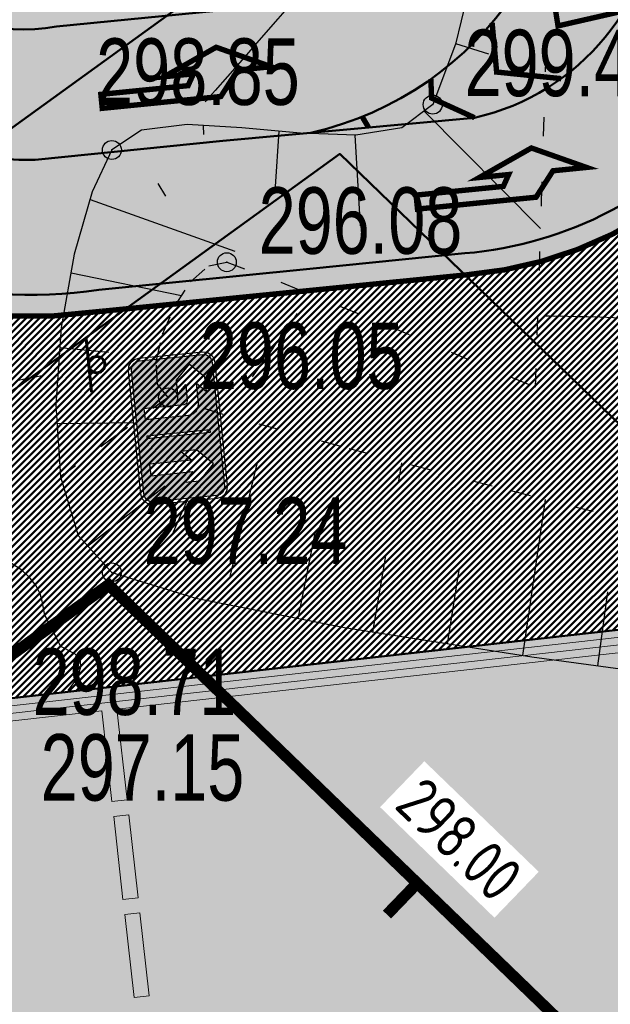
# Model space of a CAD drawing. Extents: x 2951 to 3752, y -2007 to -1435.
# Tile 7 of 28: x 3178 to 3194, y -1797 to -1771. Entities that reach past the tile are written whole.
import ezdxf

# ---------------------------------------------------------------- set-up
doc = ezdxf.new("R2010")
doc.units = 0
doc.header["$MEASUREMENT"] = 0
doc.linetypes.add('CONTI', pattern=[0])
doc.linetypes.add('STROT', pattern=[1.7, 0.5, -1.2])
doc.layers.add('.', color=7, linetype='Continuous', lineweight=15)
for name, color, linetype in [('GORIZDEFAULT', 32, 'CONTI'), ('OTKOSDEFAULT', 32, 'CONTI'), ('PDF_2D - Общий', 7, 'Continuous'), ('PI_OTDEFAULT', 172, 'CONTI'), ('PI_TTDEFAULT', 5, 'CONTI'), ('V_RED-CONTOURS-LABEL', 7, 'Continuous'), ('V_Проект_RED-CNT-MAJ', 7, 'Continuous'), ('V_Проект_RED-CNT-MIN', 7, 'Continuous')]:
    doc.layers.add(name, color=color, linetype=linetype)
doc.styles.add('SHRFT', font='TXT', dxfattribs={"width": 0.75})
doc.styles.add('ГОСТ 2.304', font='CS_Gost2304.shx')
pattern_1 = [(44.98643888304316, (0.3449073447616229, 0.7169426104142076), (-0.08836742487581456, 0.08840926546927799), [])]

# ---------------------------------------------------------------- blocks, each defined once
blk = doc.blocks.new('АПРР')
at = {"layer": '.', "transparency": 33554625}
h = blk.add_hatch(color=256, dxfattribs=at)
h.dxf.hatch_style = 1
h.set_gradient(color1=(0, 127, 255), color2=(0, 127, 255), tint=0.6399999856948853)
h.paths.add_polyline_path([(1384745.843515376, -94199.48148556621), (1384808.635195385, -94185.82644556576), (1384860.567355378, -94153.03284556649), (1384893.360955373, -94101.10068556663), (1384907.015995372, -94038.30900556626), (1384907.015995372, -92855.2664455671), (1384893.360955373, -92792.47476556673), (1384860.567355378, -92740.54260556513), (1384808.635195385, -92707.7490055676), (1384745.843515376, -92694.09396556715), (1382444.386640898, -92694.09396556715), (1382381.594960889, -92707.7490055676), (1382329.662800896, -92740.54260556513), (1382296.8692009, -92792.47476556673), (1382283.214160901, -92855.2664455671), (1382283.214160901, -94038.30900556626), (1382296.8692009, -94101.10068556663), (1382329.662800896, -94153.03284556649), (1382381.594960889, -94185.82644556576), (1382444.386640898, -94199.48148556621)])
h.paths.add_polyline_path([(1383459.258535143, -92855.2664455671), (1383502.919712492, -92855.2664455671), (1383502.919712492, -94038.30900556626), (1383459.258535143, -94038.30900556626)], flags=16)
h.paths.add_polyline_path([(1383160.254800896, -93428.99316556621), (1382982.631760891, -93251.47764556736), (1382982.631760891, -94038.30900556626), (1382766.839120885, -94038.30900556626), (1382766.839120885, -93251.47764556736), (1382586.528080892, -93428.99316556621), (1382586.528080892, -93142.12980556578), (1382873.391440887, -92855.2664455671), (1383160.254800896, -93142.12980556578)], flags=16)
h.paths.add_polyline_path([(1383814.004559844, -93224.06004556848), (1383830.455119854, -93144.81780556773), (1383874.108239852, -93082.02612556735), (1383937.007439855, -93038.26548556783), (1384016.249679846, -93021.92244556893), (1384387.731279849, -93021.92244556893), (1384218.387279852, -92855.2664455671), (1384486.11207985, -92855.2664455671), (1384756.632399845, -93122.9912455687), (1384486.11207985, -93393.51156556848), (1384218.387279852, -93393.51156556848), (1384387.731279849, -93224.06004556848), (1384084.524879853, -93224.06004556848), (1384035.388239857, -93243.1986055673), (1384016.249679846, -93292.33524556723), (1384016.249679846, -93941.05640682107), (1384016.249679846, -94038.30900556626), (1383814.004559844, -94038.30900556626)], flags=16)
at = {"color": 5}
blk.add_lwpolyline([(1382444.386640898, -92642.1618055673), (1382359.76840089, -92658.61236556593), (1382291.493200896, -92705.06100556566), (1382245.044560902, -92770.64820556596), (1382228.594000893, -92855.2664455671), (1382228.594000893, -94038.30900556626), (1382245.044560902, -94123.03476556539), (1382291.493200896, -94191.30996556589), (1382359.76840089, -94237.75860556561), (1382444.386640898, -94254.10164556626), (1384745.843515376, -94254.10164556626), (1384830.461755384, -94237.75860556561), (1384896.048955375, -94191.30996556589), (1384942.497595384, -94123.03476556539), (1384958.948155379, -94038.30900556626), (1384958.948155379, -92855.2664455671), (1384942.497595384, -92770.64820556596), (1384896.048955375, -92705.06100556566), (1384830.461755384, -92658.61236556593), (1384745.843515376, -92642.1618055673), (1382444.386640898, -92642.1618055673)], dxfattribs=at)
blk.add_lwpolyline([(1382444.386640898, -92694.09396556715), (1382381.594960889, -92707.7490055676), (1382329.662800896, -92740.54260556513), (1382296.8692009, -92792.47476556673), (1382283.214160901, -92855.2664455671), (1382283.214160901, -94038.30900556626), (1382296.8692009, -94101.10068556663), (1382329.662800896, -94153.03284556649), (1382381.594960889, -94185.82644556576), (1382444.386640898, -94199.48148556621), (1384745.843515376, -94199.48148556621), (1384808.635195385, -94185.82644556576), (1384860.567355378, -94153.03284556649), (1384893.360955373, -94101.10068556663), (1384907.015995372, -94038.30900556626), (1384907.015995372, -92855.2664455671), (1384893.360955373, -92792.47476556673), (1384860.567355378, -92740.54260556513), (1384808.635195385, -92707.7490055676), (1384745.843515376, -92694.09396556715), (1382444.386640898, -92694.09396556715)], close=True, dxfattribs=at)
at = {"color": 7}
for points in [[(1382586.528080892, -93142.12980556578), (1382873.391440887, -92855.2664455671), (1383160.254800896, -93142.12980556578), (1383160.254800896, -93428.99316556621), (1382982.631760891, -93251.47764556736), (1382982.631760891, -94038.30900556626), (1382766.839120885, -94038.30900556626), (1382766.839120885, -93251.47764556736), (1382586.528080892, -93428.99316556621), (1382586.528080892, -93142.12980556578)], [(1384016.249679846, -94038.30900556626), (1383814.004559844, -94038.30900556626), (1383814.004559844, -93224.06004556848), (1383830.455119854, -93144.81780556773), (1383874.108239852, -93082.02612556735), (1383937.007439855, -93038.26548556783), (1384016.249679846, -93021.92244556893), (1384387.731279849, -93021.92244556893), (1384218.387279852, -92855.2664455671), (1384486.11207985, -92855.2664455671), (1384756.632399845, -93122.9912455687), (1384486.11207985, -93393.51156556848), (1384218.387279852, -93393.51156556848), (1384387.731279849, -93224.06004556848), (1384084.524879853, -93224.06004556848), (1384035.388239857, -93243.1986055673), (1384016.249679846, -93292.33524556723), (1384016.249679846, -93941.05640682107)]]:
    blk.add_lwpolyline(points, close=True, dxfattribs=at)
blk.add_lwpolyline([(1383459.258535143, -92855.2664455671), (1383502.919712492, -92855.2664455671), (1383502.919712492, -94038.30900556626), (1383459.258535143, -94038.30900556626)], close=True)
blk = doc.blocks.new('bstrtthtytt434')
at = {"layer": 'GORIZDEFAULT', "color": 32}
for points in [[(3190.524359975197, 498.003196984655), (3190.064368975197, 497.4721529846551), (3189.527965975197, 496.8359359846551), (3188.910726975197, 496.1224829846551), (3188.258219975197, 495.360487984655), (3187.582201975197, 494.566133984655), (3186.912061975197, 493.7798689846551), (3186.257342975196, 493.031842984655), (3185.651858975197, 492.334569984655), (3185.101487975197, 491.696140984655), (3184.598139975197, 491.122432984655), (3184.155782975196, 490.6156579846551), (3183.774416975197, 490.1758179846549), (3183.445950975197, 489.8087889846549), (3183.178476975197, 489.508692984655)], [(3184.432535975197, 482.268897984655), (3184.655893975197, 482.576323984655), (3184.885129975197, 482.8918409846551), (3185.094520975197, 483.197054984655), (3185.294367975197, 483.472120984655), (3185.615436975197, 483.931047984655)], [(3192.161081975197, 483.872417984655), (3192.261069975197, 483.873935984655), (3192.391206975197, 483.865910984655), (3192.555157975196, 483.870399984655), (3192.749256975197, 483.8653459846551), (3192.979381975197, 483.858838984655), (3193.259501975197, 483.8530919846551), (3193.589615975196, 483.848102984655), (3193.949877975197, 483.833570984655), (3194.360133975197, 483.819797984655), (3194.770390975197, 483.806023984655), (3195.188736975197, 483.786373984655), (3195.576934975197, 483.7762659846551), (3195.923228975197, 483.759520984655), (3196.225406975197, 483.750107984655)], [(3179.577449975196, 474.004235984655), (3179.747907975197, 474.2388509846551), (3179.858827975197, 474.442557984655), (3179.907997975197, 474.629325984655), (3179.899842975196, 474.771218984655), (3179.840239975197, 474.8763259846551), (3179.746823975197, 474.968917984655), (3179.629895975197, 475.0291499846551), (3179.504877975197, 475.0952599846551), (3179.379859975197, 475.161368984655), (3178.955245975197, 475.989017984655), (3178.926484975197, 476.170601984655), (3178.889634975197, 476.358063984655), (3178.830726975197, 476.549191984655), (3178.725488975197, 476.761618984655), (3178.572469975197, 476.9593189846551), (3178.353276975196, 477.168014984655), (3178.050274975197, 477.363436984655)], [(3178.205313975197, 482.170344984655), (3178.462615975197, 482.218256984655), (3178.691982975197, 482.261743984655), (3178.893412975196, 482.3008069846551)]]:
    blk.add_lwpolyline(points, dxfattribs=at)
at = {"layer": 'OTKOSDEFAULT', "color": 32}
for p, q in [((3190.446990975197, 493.745531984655), (3189.782184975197, 491.027125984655)), ((3189.782184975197, 491.027125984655), (3189.182274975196, 489.435834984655)), ((3189.785849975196, 491.049183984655), (3190.652062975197, 490.7783039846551)), ((3189.182274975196, 489.435834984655), (3188.369417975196, 488.8274239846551)), ((3188.958850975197, 489.264422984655), (3192.026174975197, 486.1706339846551)), ((3182.707488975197, 488.911473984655), (3181.507692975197, 488.757240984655)), ((3184.152962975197, 488.825408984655), (3182.707488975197, 488.911473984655)), ((3183.133925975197, 488.885944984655), (3183.135508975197, 488.649941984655)), ((3181.507692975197, 488.757240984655), (3180.723465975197, 488.239274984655)), ((3185.693305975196, 488.682777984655), (3184.152962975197, 488.825408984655)), ((3185.126428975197, 488.7361779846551), (3185.028608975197, 487.274524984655)), ((3187.154199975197, 488.634951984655), (3185.693305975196, 488.682777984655)), ((3187.126263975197, 488.630526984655), (3187.268566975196, 486.2404119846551)), ((3188.369417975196, 488.8274239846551), (3187.154199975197, 488.634951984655)), ((3180.723465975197, 488.239274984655), (3180.204197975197, 487.1332639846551)), ((3181.936990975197, 487.3575969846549), (3182.140069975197, 487.0246419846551)), ((3180.204197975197, 487.1332639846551), (3179.732970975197, 485.497920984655)), ((3180.149149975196, 486.938405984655), (3183.966300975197, 485.574200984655)), ((3179.732970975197, 485.497920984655), (3179.388345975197, 483.560465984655)), ((3179.646450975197, 485.004550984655), (3182.561862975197, 484.406743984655)), ((3179.388345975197, 483.560465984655), (3179.245215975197, 481.526058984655)), ((3179.350366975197, 483.031827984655), (3180.636313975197, 482.9133379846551)), ((3179.245215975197, 481.526058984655), (3179.365959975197, 479.6336739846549)), ((3179.272652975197, 481.036418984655), (3181.308447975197, 481.065328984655)), ((3183.848347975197, 477.007421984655), (3184.560805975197, 480.0125849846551)), ((3188.283456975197, 479.471039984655), (3188.371428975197, 480.000436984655)), ((3179.365959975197, 479.6336739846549), (3179.833561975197, 478.082593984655)), ((3180.085875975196, 477.800391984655), (3182.131952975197, 479.3916389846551)), ((3182.319305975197, 478.1183369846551), (3182.719563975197, 479.026517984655)), ((3191.558802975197, 474.9282429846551), (3192.154571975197, 479.031760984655)), ((3179.833561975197, 478.082593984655), (3180.724369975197, 477.114006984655)), ((3185.641328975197, 475.9025159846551), (3186.094596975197, 478.193661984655)), ((3187.603054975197, 475.540256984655), (3187.950586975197, 477.549764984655)), ((3180.724369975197, 477.114006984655), (3182.936955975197, 476.433519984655)), ((3189.577989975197, 475.2302049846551), (3189.878498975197, 477.174991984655)), ((3182.936955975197, 476.433519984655), (3186.861166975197, 475.6590079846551)), ((3193.535190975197, 474.654216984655), (3193.799673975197, 476.600456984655)), ((3186.861166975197, 475.6590079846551), (3191.801442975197, 474.887921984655)), ((3191.801442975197, 474.887921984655), (3197.066648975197, 474.1897779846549))]:
    blk.add_line(p, q, dxfattribs=at)
at = {"layer": 'OTKOSDEFAULT', "color": 32, "linetype": 'STROT'}
for p, q in [((3192.053026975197, 486.905126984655), (3192.203641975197, 491.7399699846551)), ((3191.940759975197, 483.365013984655), (3192.053026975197, 486.905126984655)), ((3183.276119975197, 485.1856769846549), (3183.754697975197, 485.282953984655)), ((3183.754697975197, 485.282953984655), (3185.176854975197, 484.7564849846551)), ((3182.798430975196, 484.766376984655), (3183.276119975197, 485.1856769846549)), ((3182.384074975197, 484.128012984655), (3182.798430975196, 484.766376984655)), ((3185.176854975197, 484.7564849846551), (3188.099163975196, 483.572714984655)), ((3182.057256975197, 483.388965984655), (3182.384074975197, 484.128012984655)), ((3188.099163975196, 483.572714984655), (3191.893627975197, 481.990139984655)), ((3181.892177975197, 482.6683759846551), (3182.057256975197, 483.388965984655)), ((3191.893627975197, 481.990139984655), (3191.940759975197, 483.365013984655)), ((3181.929222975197, 482.072869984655), (3181.892177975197, 482.6683759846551)), ((3182.206565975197, 481.7230399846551), (3181.929222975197, 482.072869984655)), ((3179.365959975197, 479.6336739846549), (3182.206565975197, 481.7230399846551)), ((3182.206565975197, 481.7230399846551), (3179.365959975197, 479.6336739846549)), ((3183.659565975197, 481.273047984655), (3182.206565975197, 481.7230399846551)), ((3186.734633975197, 480.435636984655), (3183.659565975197, 481.273047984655)), ((3190.753084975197, 479.382523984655), (3186.734633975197, 480.435636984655)), ((3195.061958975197, 478.303816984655), (3190.753084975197, 479.382523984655))]:
    blk.add_line(p, q, dxfattribs=at)
at = {"layer": 'PI_TTDEFAULT', "color": 0}
for centre in [(3189.182274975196, 489.435834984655), (3180.723465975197, 488.239274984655), (3183.754697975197, 485.282953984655), (3182.206565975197, 481.7230399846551), (3180.724369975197, 477.114006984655)]:
    blk.add_circle(centre, 0.25, dxfattribs=at)
for p in [(3189.182274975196, 489.435834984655), (3180.723465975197, 488.239274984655), (3183.754697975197, 485.282953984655), (3182.206565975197, 481.7230399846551), (3180.724369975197, 477.114006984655)]:
    blk.add_point(p, dxfattribs=at)
at = {"layer": 'PI_OTDEFAULT', "color": 0, "style": 'SHRFT', "width": 0.75}
for s, p in [('298.85', (3180.307673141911, 489.4275110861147)), ('299.49', (3190.021343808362, 489.6591906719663)), ('296.08', (3184.593766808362, 485.5063106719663)), ('296.05', (3183.045634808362, 481.9463966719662)), ('297.24', (3181.563438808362, 477.3373626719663)), ('298.71', (3178.635508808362, 473.3584526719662)), ('297.15', (3178.849799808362, 471.1014456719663))]:
    blk.add_text(s, height=1.75, dxfattribs=at).set_placement(p)
blk = doc.blocks.new('укеуе')
at = {"linetype": 'ByBlock'}
blk.add_blockref('bstrtthtytt434', (-4237.411699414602, -469.4130367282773), dxfattribs=at)

msp = doc.modelspace()

# ---------------------------------------------------------------- hatches: boundary and pattern name
at = {"layer": '.', "linetype": 'ByBlock', "lineweight": 50}
h = msp.add_hatch(dxfattribs=at)
h.set_pattern_fill('ANSI31', color=252, scale=0.9999999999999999, angle=-0.01356111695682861)
h.set_pattern_definition(pattern_1)
edge = h.paths.add_edge_path()
edge.add_line((3056.556857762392, -1552.578206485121), (3060.443743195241, -1561.79189855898))
edge.add_line((3060.443743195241, -1561.79189855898), (3091.40636098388, -1548.730017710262))
edge.add_arc((3092.572426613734, -1551.494125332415), 2.999999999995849, 59.07527181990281, 112.8729213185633, ccw=False)
edge.add_line((3094.114161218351, -1548.920595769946), (3125.395206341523, -1567.660256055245))
edge.add_arc((3123.853471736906, -1570.23378561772), 3.000000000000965, 6.8333441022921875, 59.07527181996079, ccw=False)
edge.add_line((3126.832161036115, -1569.876840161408), (3145.859405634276, -1728.658101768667))
edge.add_line((3145.859405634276, -1728.658101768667), (3153.550163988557, -1792.837037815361))
edge.add_line((3153.550163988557, -1792.837037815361), (3155.53944822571, -1829.916691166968))
edge.add_line((3155.53944822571, -1829.916691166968), (3160.69807830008, -1929.708373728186))
edge.add_arc((3157.702078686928, -1929.863248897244), 2.99999999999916, -86.7607865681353, 2.9592132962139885, ccw=False)
edge.add_line((3157.871593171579, -1932.858455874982), (3050.261606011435, -1938.948669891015))
edge.add_line((3050.261606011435, -1938.948669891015), (3050.826654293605, -1948.932693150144))
edge.add_line((3050.826654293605, -1948.932693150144), (3313.078914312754, -1934.153144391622))
edge.add_line((3313.078914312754, -1934.153144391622), (3312.513866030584, -1924.169121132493))
edge.add_line((3312.513866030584, -1924.169121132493), (3173.846221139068, -1931.9543678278))
edge.add_arc((3173.676706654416, -1928.959160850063), 2.999999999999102, 182.9592132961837, 273.23921343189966, ccw=False)
edge.add_line((3170.680707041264, -1929.114036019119), (3164.413609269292, -1808.433510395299))
edge.add_line((3164.413609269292, -1808.433510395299), (3163.40510367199, -1789.77854950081))
edge.add_line((3163.40510367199, -1789.77854950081), (3160.74491741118, -1767.88193778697))
edge.add_arc((3164.406584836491, -1768.21566593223), 3.676844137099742, 91.75585634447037, 174.7923910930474, ccw=False)
edge.add_line((3164.293923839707, -1764.540548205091), (3165.25541002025, -1764.448005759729))
edge.add_line((3165.25541002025, -1764.448005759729), (3157.249568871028, -1682.637866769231))
edge.add_arc((3156.247352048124, -1676.124571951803), 6.589950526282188, 187.8753958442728, 278.7476357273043, ccw=False)
edge.add_line((3149.719555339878, -1677.027521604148), (3140.900351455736, -1603.193343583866))
edge.add_line((3140.900351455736, -1603.193343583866), (3139.472777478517, -1590.531231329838))
edge.add_line((3139.472777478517, -1590.531231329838), (3136.17769953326, -1563.81836695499))
edge.add_arc((3133.199010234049, -1564.175312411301), 3.000000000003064, 6.833344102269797, 59.07527181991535)
edge.add_line((3134.740744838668, -1561.601782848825), (3099.85054186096, -1540.699969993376))
edge.add_arc((3101.674502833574, -1538.04163448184), 3.223907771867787, 157.9050476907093, 235.54485352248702, ccw=False)
edge.add_line((3098.687353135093, -1536.828985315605), (3108.685333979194, -1520.345022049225))
edge.add_arc((3111.249216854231, -1521.90274622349), 2.999999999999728, 58.71862071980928, 148.7186207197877, ccw=False)
edge.add_line((3112.806941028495, -1519.338863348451), (3205.59037006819, -1575.710779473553))
edge.add_line((3205.59037006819, -1575.710779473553), (3207.263714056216, -1576.621283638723))
edge.add_line((3207.263714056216, -1576.621283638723), (3242.982978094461, -1589.97518185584))
edge.add_line((3242.982978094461, -1589.97518185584), (3266.909131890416, -1598.85531929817))
edge.add_line((3266.909131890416, -1598.85531929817), (3413.186675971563, -1686.949342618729))
edge.add_line((3413.186675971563, -1686.949342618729), (3418.345728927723, -1678.382886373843))
edge.add_line((3418.345728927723, -1678.382886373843), (3272.068184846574, -1590.288863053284))
edge.add_line((3272.068184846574, -1590.288863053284), (3270.388683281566, -1589.480207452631))
edge.add_line((3270.388683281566, -1589.480207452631), (3212.903460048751, -1568.144697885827))
edge.add_line((3212.903460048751, -1568.144697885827), (3210.782783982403, -1567.164503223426))
edge.add_line((3210.782783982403, -1567.164503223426), (3103.491739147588, -1501.978275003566))
edge.add_arc((3105.049463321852, -1499.414392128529), 2.999999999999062, 149.0585377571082, 238.7186207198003, ccw=False)
edge.add_line((3102.476384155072, -1497.871905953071), (3107.435857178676, -1489.598822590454))
edge.add_line((3107.435857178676, -1489.598822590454), (3098.85892662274, -1484.457202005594))
edge.add_line((3098.85892662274, -1484.457202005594), (3093.948259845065, -1492.648869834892))
edge.add_arc((3091.375180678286, -1491.106383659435), 2.999999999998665, 238.7186207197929, 329.0585377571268, ccw=False)
edge.add_line((3089.817456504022, -1493.670266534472), (3029.258160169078, -1456.876588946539))
edge.add_line((3029.258160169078, -1456.876588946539), (3024.065746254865, -1465.422865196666))
edge.add_line((3024.065746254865, -1465.422865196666), (3099.132899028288, -1511.031001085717))
edge.add_arc((3097.575174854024, -1513.594883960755), 3.000000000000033, -31.281377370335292, 58.71862071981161, ccw=False)
edge.add_line((3100.139057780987, -1515.152608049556), (3084.584195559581, -1540.754601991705))
edge.add_line((3084.584195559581, -1540.754601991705), (3056.556857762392, -1552.578206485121))
h = msp.add_hatch(dxfattribs=at)
h.set_pattern_fill('ANSI31', color=72, scale=0.9999999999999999, angle=-0.01356111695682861)
h.set_pattern_definition(pattern_1)
edge = h.paths.add_edge_path()
edge.add_line((3198.573757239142, -1772.881945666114), (3204.1539861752, -1772.25294596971))
edge.add_line((3204.1539861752, -1772.252945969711), (3205.719233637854, -1786.1626549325))
edge.add_line((3205.719233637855, -1786.1626549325), (3240.349553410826, -1782.265108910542))
edge.add_line((3240.349553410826, -1782.265108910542), (3240.371562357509, -1782.460661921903))
edge.add_line((3240.371562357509, -1782.460661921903), (3239.972223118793, -1782.506703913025))
edge.add_line((3239.972223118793, -1782.506703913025), (3241.517635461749, -1796.226449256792))
edge.add_line((3241.517635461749, -1796.226449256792), (3241.915859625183, -1796.181529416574))
edge.add_line((3241.915859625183, -1796.181529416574), (3241.938433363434, -1796.381650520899))
edge.add_line((3241.938433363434, -1796.381650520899), (3164.23485453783, -1805.126971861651))
edge.add_line((3164.23485453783, -1805.126971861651), (3165.414347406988, -1827.703930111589))
edge.add_line((3165.414347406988, -1827.703930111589), (3169.322314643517, -1827.494271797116))
edge.add_line((3169.322314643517, -1827.494271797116), (3168.286773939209, -1809.026045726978))
edge.add_line((3168.28677393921, -1809.026045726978), (3257.886695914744, -1804.410520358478))
edge.add_line((3257.886695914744, -1804.410520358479), (3268.62275859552, -1803.263938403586))
edge.add_line((3268.622758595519, -1803.263938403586), (3270.632152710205, -1802.99846338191))
edge.add_line((3270.632152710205, -1802.99846338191), (3269.455617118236, -1793.487042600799))
edge.add_line((3269.455617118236, -1793.487042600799), (3268.186712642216, -1789.424471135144))
edge.add_line((3268.186712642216, -1789.424471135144), (3268.061977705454, -1776.787120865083))
edge.add_line((3268.061977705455, -1776.787120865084), (3268.515639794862, -1776.796017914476))
edge.add_line((3268.515639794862, -1776.796017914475), (3271.080300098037, -1756.708748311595))
edge.add_line((3271.080300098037, -1756.708748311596), (3253.411906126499, -1678.628279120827))
edge.add_line((3253.411906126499, -1678.628279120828), (3246.12215751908, -1642.995051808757))
edge.add_line((3246.12215751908, -1642.995051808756), (3240.170968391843, -1606.034847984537))
edge.add_line((3240.170968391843, -1606.034847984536), (3243.332703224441, -1590.579335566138))
edge.add_line((3243.332703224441, -1590.579335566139), (3206.427042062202, -1576.166031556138))
edge.add_line((3206.427042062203, -1576.166031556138), (3113.030673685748, -1522.828275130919))
edge.add_line((3113.030673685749, -1522.828275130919), (3101.125177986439, -1541.449819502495))
edge.add_line((3101.125177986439, -1541.449819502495), (3134.740744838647, -1561.601782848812))
edge.add_arc((3133.199010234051, -1564.1753124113), 3.000000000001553, 6.835900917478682, 59.07527182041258, ccw=False)
edge.add_line((3136.177683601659, -1563.8182340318), (3146.896659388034, -1653.250579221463))
edge.add_line((3146.896659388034, -1653.250579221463), (3222.68306141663, -1644.109026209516))
edge.add_arc((3222.995425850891, -1647.995771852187), 3.899277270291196, 6.909326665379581, 94.59479027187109, ccw=False)
edge.add_arc((3222.995511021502, -1647.995801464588), 3.899196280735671, -81.48437706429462, 6.9099091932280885, ccw=False)
edge.add_line((3223.57290042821, -1651.852011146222), (3196.143077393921, -1655.160681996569))
edge.add_arc((3198.422059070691, -1672.722835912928), 17.70940449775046, 97.39376331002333, 105.1890996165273)
edge.add_arc((3203.243549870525, -1690.471296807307), 36.10110462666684, 105.1936430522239, 108.1514278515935)
edge.add_arc((3187.982563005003, -1642.765524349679), 13.9895464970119, 277.1760897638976, 286.6759936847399, ccw=False)
edge.add_line((3189.730125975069, -1656.645489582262), (3187.795154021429, -1656.87891079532))
edge.add_arc((3184.946665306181, -1658.733218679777), 3.398874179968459, 6.907187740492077, 33.06330418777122, ccw=False)
edge.add_arc((3184.945751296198, -1658.733630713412), 3.39983112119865, -83.09346079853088, 6.912228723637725, ccw=False)
edge.add_arc((3184.945695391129, -1658.733315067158), 3.400151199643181, 163.4876059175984, 276.90683481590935, ccw=False)
edge.add_line((3181.685772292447, -1657.766914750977), (3147.924472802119, -1661.833382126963))
edge.add_line((3147.924472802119, -1661.833382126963), (3149.719555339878, -1677.027521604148))
edge.add_arc((3156.247352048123, -1676.124571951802), 6.589950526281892, 187.8753958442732, 278.7476357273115)
edge.add_line((3157.249568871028, -1682.637866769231), (3156.236964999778, -1672.290264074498))
edge.add_arc((3165.50863929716, -1672.734666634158), 9.282318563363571, 100.0591449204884, 177.2558441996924, ccw=False)
edge.add_line((3163.887346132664, -1663.595036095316), (3168.581898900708, -1663.126575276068))
edge.add_arc((3168.986473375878, -1672.330300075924), 9.212612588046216, 9.781259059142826, 92.51696974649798, ccw=False)
edge.add_line((3178.065167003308, -1670.765195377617), (3178.258986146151, -1672.707501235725))
edge.add_line((3178.258986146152, -1672.707501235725), (3182.48709661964, -1679.480176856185))
edge.add_line((3182.48709661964, -1679.480176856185), (3183.743999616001, -1692.322857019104))
edge.add_line((3183.743999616, -1692.322857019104), (3186.946696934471, -1692.00326572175))
edge.add_line((3186.946696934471, -1692.00326572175), (3189.149878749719, -1714.924090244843))
edge.add_line((3189.14987874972, -1714.924090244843), (3185.999451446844, -1715.238465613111))
edge.add_line((3185.999451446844, -1715.238465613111), (3186.193089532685, -1717.178957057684))
edge.add_line((3186.193089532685, -1717.178957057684), (3183.170888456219, -1722.341115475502))
edge.add_arc((3187.669483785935, -1721.894634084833), 4.520697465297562, 185.6679906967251, 272.263457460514)
edge.add_line((3187.84802651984, -1726.411804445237), (3193.80665482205, -1725.817203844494))
edge.add_arc((3192.672193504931, -1721.252077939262), 4.703974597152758, 283.9556522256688, 366.9299200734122)
edge.add_line((3197.341803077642, -1720.684518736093), (3197.200243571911, -1719.405205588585))
edge.add_line((3197.200243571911, -1719.405205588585), (3193.599301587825, -1717.91798322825))
edge.add_line((3193.599301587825, -1717.91798322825), (3192.839872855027, -1710.531833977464))
edge.add_line((3192.839872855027, -1710.531833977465), (3189.622023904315, -1710.852937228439))
edge.add_line((3189.622023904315, -1710.852937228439), (3185.684337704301, -1671.392485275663))
edge.add_line((3185.684337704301, -1671.392485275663), (3188.794288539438, -1671.082148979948))
edge.add_line((3188.794288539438, -1671.082148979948), (3188.739132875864, -1670.474662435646))
edge.add_arc((3202.538382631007, -1673.973312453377), 14.23586477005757, 99.40256303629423, 165.773065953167, ccw=False)
edge.add_line((3200.212668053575, -1659.928708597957), (3222.876385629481, -1657.667137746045))
edge.add_arc((3223.410208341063, -1670.64168169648), 12.98552106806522, 5.698575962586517, 92.35604020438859, ccw=False)
edge.add_line((3236.331555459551, -1669.352284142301), (3237.414649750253, -1680.224616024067))
edge.add_line((3237.414649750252, -1680.224616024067), (3245.417263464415, -1760.420634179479))
edge.add_arc((3232.564925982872, -1761.039021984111), 12.86720568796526, -83.66087614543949, 2.754651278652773, ccw=False)
edge.add_line((3233.985632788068, -1773.827554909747), (3215.607806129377, -1775.661444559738))
edge.add_arc((3214.30625094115, -1762.940897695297), 12.78696048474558, 185.7820446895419, 275.84212301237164, ccw=False)
edge.add_line((3201.584346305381, -1764.229113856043), (3198.991536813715, -1738.153942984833))
edge.add_arc((3194.365640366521, -1738.615552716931), 4.648870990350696, 5.69857597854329, 93.37596712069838)
edge.add_line((3194.091879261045, -1733.974749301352), (3187.281545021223, -1734.664776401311))
edge.add_arc((3187.890731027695, -1739.021882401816), 4.39948636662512, 97.95917845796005, 185.699835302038)
edge.add_line((3183.512996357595, -1739.458825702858), (3184.204470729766, -1746.387477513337))
edge.add_line((3184.204470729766, -1746.387477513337), (3184.823966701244, -1746.878771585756))
edge.add_line((3184.823966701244, -1746.878771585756), (3197.726523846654, -1745.654859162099))
edge.add_line((3197.726523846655, -1745.654859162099), (3199.714214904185, -1766.386189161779))
edge.add_arc((3189.111541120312, -1767.509467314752), 10.66200943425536, -84.23505758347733, 6.047523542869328, ccw=False)
edge.add_line((3190.182513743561, -1778.117552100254), (3179.81717653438, -1779.164017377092))
edge.add_arc((3178.494338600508, -1766.21132412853), 13.02006768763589, 184.5674269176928, 275.83130887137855, ccw=False)
edge.add_line((3165.51561859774, -1767.248141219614), (3165.255410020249, -1764.448005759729))
edge.add_line((3165.25541002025, -1764.448005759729), (3164.773407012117, -1764.494398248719))
edge.add_line((3164.773407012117, -1764.494398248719), (3167.694303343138, -1790.442299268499))
edge.add_line((3167.694303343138, -1790.442299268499), (3200.153570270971, -1786.788954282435))
edge.add_line((3200.15357027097, -1786.788954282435), (3198.573757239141, -1772.881945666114))
at = {"lineweight": 40, "true_color": 0xcfcfcf}
h = msp.add_hatch(color=254, dxfattribs=at)
h.dxf.hatch_style = 1
h.paths.add_polyline_path([(3236.351364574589, -1669.56919265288, 0.4020912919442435), (3222.876385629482, -1657.667137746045), (3200.212668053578, -1659.928708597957, 0.2979728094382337), (3188.739132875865, -1670.474662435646), (3188.794515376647, -1671.082126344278), (3185.684337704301, -1671.392485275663), (3187.06746762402, -1685.253145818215), (3188.450597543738, -1699.113806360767), (3189.622023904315, -1710.852937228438), (3192.839872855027, -1710.531833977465), (3193.599301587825, -1717.91798322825), (3197.200243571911, -1719.405205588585), (3197.300910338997, -1720.414010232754, -0.3954589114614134), (3193.806654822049, -1725.817203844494), (3187.84802651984, -1726.411804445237, -0.3717798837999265), (3183.206138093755, -1722.694360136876), (3183.170888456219, -1722.341115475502), (3186.193089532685, -1717.178957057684), (3185.999451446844, -1715.238465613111), (3189.14987874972, -1714.924090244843), (3188.154083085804, -1704.944994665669), (3186.946696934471, -1692.00326572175), (3183.743999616, -1692.322857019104), (3182.48709661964, -1679.480176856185), (3178.258986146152, -1672.707501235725), (3178.065167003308, -1670.765195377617, 0.3775479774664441), (3168.581898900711, -1663.126575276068), (3163.887346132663, -1663.595036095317, 0.3501788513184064), (3156.236964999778, -1672.290264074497), (3163.194590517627, -1743.388890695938), (3165.493879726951, -1766.925629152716, 0.4407652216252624), (3180.371572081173, -1779.095351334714), (3185.920575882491, -1778.541626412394), (3190.009758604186, -1778.13357436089, 0.4204379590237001), (3199.714214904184, -1766.38618916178), (3197.726523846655, -1745.654859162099), (3185.002942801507, -1746.861794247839, -0.4023531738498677), (3184.204470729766, -1746.38747751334), (3183.515639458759, -1739.484542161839, -0.4044187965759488), (3187.281545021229, -1734.66477640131), (3190.376382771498, -1734.355948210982), (3193.547183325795, -1734.039295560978, -0.4559087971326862), (3199.011373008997, -1738.444761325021), (3201.584346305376, -1764.229113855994, 0.41452071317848), (3215.607806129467, -1775.661444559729), (3233.985632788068, -1773.827554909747, 0.3960063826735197), (3245.417263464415, -1760.420634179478)])
h.paths.add_polyline_path([(3206.982207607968, -1691.704557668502), (3216.28938391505, -1690.701185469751, -0.460910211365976), (3217.15053325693, -1691.299030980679), (3217.657196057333, -1696.376415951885), (3223.049002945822, -1695.838377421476), (3222.54154559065, -1690.753031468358, -0.5043845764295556), (3223.045920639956, -1690.175194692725), (3228.095617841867, -1689.671294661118), (3227.555571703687, -1684.25936907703), (3206.690702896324, -1686.341436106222, -0.4135501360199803), (3201.82977239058, -1682.701497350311), (3200.814259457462, -1672.524810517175, -0.4125955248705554), (3204.847426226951, -1667.803506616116), (3223.664095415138, -1665.925825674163, -0.3863695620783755), (3228.143646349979, -1669.764485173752, -0.3919432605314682), (3224.40729960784, -1674.894226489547), (3214.812893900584, -1675.851634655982, -0.4215503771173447), (3214.183980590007, -1675.35820111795), (3213.673272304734, -1670.240276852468), (3208.337705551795, -1670.772703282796), (3208.8189790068, -1675.595654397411, -0.3166142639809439), (3208.433435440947, -1676.492475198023), (3203.280567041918, -1677.006670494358), (3203.808726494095, -1682.299476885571), (3223.926859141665, -1680.291925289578, -0.3921261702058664), (3229.495523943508, -1683.698576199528), (3230.480644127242, -1693.570690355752, -0.4350801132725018), (3225.905841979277, -1698.473917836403), (3217.131338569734, -1699.349509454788, -0.4413046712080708), (3216.562407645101, -1699.001022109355), (3216.046495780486, -1693.830951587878), (3210.625274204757, -1694.371925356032), (3211.117071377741, -1699.300337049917, -0.51086082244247), (3210.525985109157, -1699.957530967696), (3205.587433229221, -1700.450340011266), (3206.127019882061, -1705.857660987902), (3226.437672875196, -1703.830898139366, -0.423874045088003), (3231.845351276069, -1707.626833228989), (3232.87335275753, -1717.928670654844, -0.3809339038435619), (3228.791663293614, -1722.417222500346), (3210.226744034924, -1724.269781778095, -0.9445699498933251), (3209.320112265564, -1715.19562898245), (3218.650116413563, -1714.30331168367, -0.3488442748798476), (3219.499003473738, -1714.835004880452), (3219.999536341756, -1719.850958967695), (3225.351420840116, -1719.31690421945), (3224.842648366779, -1714.217394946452, -0.5458820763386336), (3225.328261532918, -1713.698428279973), (3230.362284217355, -1713.196092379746), (3229.828343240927, -1707.845348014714), (3209.011036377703, -1709.922668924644, -0.3853398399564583), (3204.170527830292, -1706.158741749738), (3203.158929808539, -1696.021287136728, -0.3584784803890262)], flags=16)
h.paths.add_polyline_path([(3178.715199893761, -1722.625193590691, -0.2214065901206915), (3175.44064050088, -1732.816994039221, 0.277982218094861), (3172.280948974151, -1742.756842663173), (3173.938840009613, -1759.370947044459), (3186.47213266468, -1758.120272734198, -0.4398097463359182), (3187.450342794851, -1759.292719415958), (3188.08804452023, -1765.683273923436, -0.3970099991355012), (3184.101678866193, -1770.590231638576), (3178.632340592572, -1771.09419319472, -0.4396297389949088), (3173.64674574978, -1766.654122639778), (3164.435309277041, -1672.294030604, -0.9017496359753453), (3173.601471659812, -1671.379356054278)], flags=16)
h.paths.add_polyline_path([(3211.025066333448, -1732.336498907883), (3228.713883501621, -1730.675431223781, -0.9142662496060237), (3229.36640046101, -1737.23511632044), (3221.987692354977, -1738.07114307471, 0.2275587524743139), (3215.936044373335, -1741.184472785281, 0.4257554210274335), (3217.238830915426, -1754.328448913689, -0.6245440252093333), (3215.015372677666, -1761.124121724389, -0.4364639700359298), (3208.982563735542, -1756.657293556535), (3207.122337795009, -1737.50829710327, -0.4080941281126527)], flags=16)
h.paths.add_polyline_path([(3178.311480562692, -1740.022799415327), (3179.579197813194, -1752.726883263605), (3192.318206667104, -1751.45568091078, -0.4225555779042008), (3193.093248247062, -1752.284169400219), (3194.264425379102, -1764.584406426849, -1), (3193.280863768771, -1764.769600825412), (3192.051464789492, -1752.44951311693), (3179.355609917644, -1753.716409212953, -0.4470715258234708), (3178.544100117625, -1752.805061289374), (3177.290995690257, -1740.247415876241, -1)], flags=16)
h.paths.add_polyline_path([(3222.178081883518, -1743.279515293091), (3231.563647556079, -1742.276573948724, -0.01518137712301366), (3232.099341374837, -1742.219329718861), (3231.563647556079, -1742.276573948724, 0.2039938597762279), (3225.598679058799, -1745.846334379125, 0.3845645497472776), (3226.798423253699, -1757.869244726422, -0.710203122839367), (3225.153883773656, -1765.017134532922), (3216.452137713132, -1765.94742443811, -0.02130585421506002), (3215.755663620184, -1766.021883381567), (3216.452137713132, -1765.94742443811, 0.1841086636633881), (3221.554404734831, -1763.07162503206, 0.4206425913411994), (3220.245594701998, -1749.955741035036, -0.6092905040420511)], flags=16)
h.paths.add_polyline_path([(3232.256015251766, -1747.382648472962), (3232.660152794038, -1747.334976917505), (3233.035942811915, -1747.29064920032, 0.1243413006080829), (3236.489550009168, -1745.949626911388, -0.4207583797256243), (3239.446753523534, -1747.752536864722), (3240.745778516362, -1760.770362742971, -0.3726884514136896), (3233.760959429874, -1769.269500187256), (3227.975897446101, -1769.900196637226, 0.5475524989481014), (3230.747497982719, -1754.369395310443, -0.6580089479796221)], flags=16)
h = msp.add_hatch(color=254, dxfattribs=at)
h.dxf.hatch_style = 1
h.paths.add_polyline_path([(3241.938277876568, -1796.38026899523), (3241.915909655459, -1796.181523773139), (3241.517635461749, -1796.226449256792), (3239.97332681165, -1782.505483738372), (3240.371562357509, -1782.460661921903), (3240.349553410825, -1782.265108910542), (3205.719233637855, -1786.1626549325), (3204.15245559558, -1772.253118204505), (3198.58757816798, -1772.879329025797), (3200.15357027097, -1786.788954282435), (3165.521715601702, -1790.687126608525), (3165.544095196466, -1790.885899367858), (3165.941691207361, -1790.841151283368), (3167.484910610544, -1804.558850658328), (3167.088539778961, -1804.603462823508), (3167.0997279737, -1804.702834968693), (3167.110936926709, -1804.802204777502)])

# ---------------------------------------------------------------- linework, layer by layer
at = {"color": 255, "lineweight": 50, "ltscale": 1000}
for points in [[(3190.625083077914, -1667.899740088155, -0.2659289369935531), (3200.27894541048, -1660.493469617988), (3222.916148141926, -1658.234544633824, -0.4018179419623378), (3235.785144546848, -1669.620848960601), (3244.85005515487, -1760.462386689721, -0.3955928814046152), (3233.925980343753, -1773.262132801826), (3215.488313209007, -1775.101993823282, -0.4130268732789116), (3202.150045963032, -1764.172242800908), (3199.578833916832, -1738.405540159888, 0.4535375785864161), (3193.469401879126, -1733.475684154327), (3190.319885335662, -1733.790211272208), (3187.214267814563, -1734.100115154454, 0.4049945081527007), (3182.95005964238, -1739.542614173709), (3183.642809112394, -1746.48481469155, 0.3486412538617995), (3184.84536856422, -1747.447844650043), (3197.214776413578, -1746.274505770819), (3199.148533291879, -1766.443310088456, -0.4206429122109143), (3189.957638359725, -1777.567400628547), (3185.864121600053, -1777.975885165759), (3180.302179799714, -1778.530901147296, -0.4413470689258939), (3166.060946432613, -1766.8829095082), (3165.821302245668, -1764.393083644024)], [(3183.574195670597, -1774.607000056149), (3178.623132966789, -1775.108464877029, -0.389426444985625), (3169.640575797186, -1767.09822080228), (3160.372876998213, -1672.231787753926, -0.2862753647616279), (3163.965679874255, -1664.15859403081)], [(3189.970646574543, -1730.290409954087), (3190.314519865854, -1733.79074668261), (3190.828752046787, -1733.739432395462), (3190.479591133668, -1730.240411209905), (3180.109385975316, -1731.259180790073, 0.4014114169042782), (3172.562158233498, -1740.835209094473), (3173.578956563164, -1750.437863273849), (3174.419469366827, -1758.906870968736), (3181.444201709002, -1758.199617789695), (3186.55152486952, -1757.73668849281, -0.3945608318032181), (3187.965315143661, -1759.040593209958), (3188.547123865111, -1764.980575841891, -0.4678905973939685), (3183.393118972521, -1771.182274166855), (3179.184388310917, -1771.59465319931, -0.4697629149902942), (3173.099066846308, -1766.405200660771), (3172.779476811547, -1763.202515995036), (3163.868424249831, -1672.313718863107, -0.9543751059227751), (3173.983530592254, -1671.61196866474), (3179.083234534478, -1722.717265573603, 0.3524968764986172), (3187.327870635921, -1730.550036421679)], [(3185.893289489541, -1774.393434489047, 0.3952862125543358), (3192.667091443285, -1764.366166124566), (3192.40680645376, -1761.511079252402), (3191.558512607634, -1753.010133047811), (3179.723379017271, -1754.191139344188, -0.4183824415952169), (3178.01620096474, -1753.292409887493), (3177.692543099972, -1750.039507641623), (3176.706259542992, -1740.162479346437, -0.8848010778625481), (3178.740016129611, -1739.959546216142), (3179.957216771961, -1752.157391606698), (3192.249783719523, -1750.977283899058, -0.3912373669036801), (3193.460752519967, -1752.101960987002), (3195.06504708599, -1768.081992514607, -0.343912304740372), (3190.210330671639, -1773.995877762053), (3183.574195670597, -1774.607000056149)]]:
    msp.add_lwpolyline(points, format="xyb", dxfattribs=at)
msp.add_lwpolyline([(3236.351364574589, -1669.56919265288, 0.142137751, 0.142137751, 0), (3245.417263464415, -1760.420634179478, 0.142137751, 0.142137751, -0.3960063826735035), (3233.985632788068, -1773.827554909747, 0.142137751, 0.142137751, 0), (3215.544050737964, -1775.667806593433, 0.142137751, 0.142137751, -0.4130535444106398), (3201.584346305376, -1764.229113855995, 0.142137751, 0.142137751, 0), (3199.011373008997, -1738.444761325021, 0.142137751, 0.142137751, 0.4559087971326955), (3193.547183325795, -1734.039295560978, 0.142137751, 0.142137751, 0), (3190.376382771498, -1734.355948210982, 0.142137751, 0.142137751, 0), (3187.281545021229, -1734.66477640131, 0.142137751, 0.142137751, 0.4044187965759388), (3183.515639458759, -1739.484542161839, 0.142137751, 0.142137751, 0), (3184.204470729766, -1746.38747751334, 0.142137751, 0.142137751, 0.3261778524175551), (3184.823966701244, -1746.878771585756, 0.142137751, 0.142137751, 0), (3197.726523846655, -1745.654859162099, 0.142137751, 0.142137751, 0), (3199.714214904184, -1766.386189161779, 0.142137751, 0.142137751, -0.4204379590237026), (3190.009758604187, -1778.13357436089, 0.142137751, 0.142137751, 0), (3185.920575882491, -1778.541626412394, 0.142137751, 0.142137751, 0), (3180.371572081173, -1779.095351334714, 0.142137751, 0.142137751, -0.4407652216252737), (3165.493879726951, -1766.925629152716, 0.142137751, 0.142137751, 0), (3163.194590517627, -1743.388890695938, 0.142137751, 0.142137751, 0), (3156.236964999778, -1672.290264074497, 0.142137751, 0.142137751, -0.3501788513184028)], format="xyseb")
at = {"color": 5, "const_width": 0.142137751}
for points in [[(3194.147950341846, -1771.181163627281), (3192.410434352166, -1771.57738310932), (3192.044253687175, -1769.294033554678)], [(3192.493193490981, -1772.966385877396), (3190.792325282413, -1772.792766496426), (3190.673523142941, -1771.494076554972)], [(3180.393681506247, -1773.748715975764), (3183.520450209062, -1773.436701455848), (3183.965875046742, -1772.740406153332), (3184.849519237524, -1772.652228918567), (3183.396759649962, -1772.13962518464), (3182.026922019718, -1772.916739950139), (3182.797292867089, -1772.839866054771), (3182.656740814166, -1773.151226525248), (3180.356959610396, -1773.38071747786), (3180.393681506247, -1773.748715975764)], [(3190.210330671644, -1773.995877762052), (3189.076903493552, -1773.478690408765), (3189.058079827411, -1772.976286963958)], [(3187.414630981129, -1774.253334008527), (3187.24708920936, -1773.968621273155)], [(3188.705248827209, -1776.40178553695), (3191.832017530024, -1776.089771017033), (3192.277442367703, -1775.393475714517), (3193.161086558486, -1775.305298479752), (3191.708326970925, -1774.792694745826), (3190.33848934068, -1775.569809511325), (3191.108860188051, -1775.492935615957), (3190.968308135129, -1775.804296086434), (3188.668526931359, -1776.033787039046), (3188.705248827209, -1776.40178553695)]]:
    msp.add_lwpolyline(points, dxfattribs=at)
at = {"lineweight": 60}
msp.add_lwpolyline([(3179.965807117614, -1779.813498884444), (3180.106942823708, -1781.227852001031)], dxfattribs=at)
msp.add_circle((3180.248527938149, -1780.499505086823), 0.2132066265, dxfattribs=at)
at = {"layer": 'PDF_2D - Общий', "lineweight": 5}
for points in [[(3180.695134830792, -1792.402467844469), (3180.940738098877, -1794.588715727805), (3181.338217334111, -1794.543879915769), (3181.092614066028, -1792.35763203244)], [(3180.695134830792, -1792.402467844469), (3180.940738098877, -1794.588715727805), (3181.338217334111, -1794.543879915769), (3181.092614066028, -1792.35763203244)], [(3181.629153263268, -1797.127550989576), (3181.383053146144, -1794.941359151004), (3180.985573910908, -1794.986194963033), (3181.231674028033, -1797.172386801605)], [(3180.985573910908, -1794.986194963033), (3181.231674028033, -1797.172386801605), (3181.629153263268, -1797.127550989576), (3181.383053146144, -1794.941359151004)]]:
    msp.add_lwpolyline(points, close=True, dxfattribs=at)
at = {"layer": 'PDF_2D - Общий', "color": 2, "lineweight": 0, "transparency": 33554559}
for points in [[(3181.092614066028, -1792.35763203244), (3181.338217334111, -1794.543879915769), (3180.695134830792, -1792.402467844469), (3180.940738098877, -1794.588715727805)], [(3181.231674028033, -1797.172386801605), (3180.985573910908, -1794.986194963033), (3181.629153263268, -1797.127550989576), (3181.383053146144, -1794.941359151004)]]:
    msp.add_solid(points, dxfattribs=at)
at = {"layer": 'V_RED-CONTOURS-LABEL', "color": 40, "linetype": 'ByBlock', "lineweight": 50, "elevation": 298}
msp.add_lwpolyline([(3188.69925030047, -1794.157935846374, 0.3, 0.3, 0), (3187.900439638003, -1794.985221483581, 0, 0, 0)], format="xyseb", dxfattribs=at)
at = {"layer": 'V_Проект_RED-CNT-MAJ', "color": 40, "linetype": 'ByBlock', "lineweight": 50, "const_width": 0.3, "elevation": 298}
msp.add_lwpolyline([(3152.745386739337, -1828.545860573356), (3152.388932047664, -1822.556608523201), (3152.388905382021, -1822.556134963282), (3167.019695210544, -1807.703402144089), (3166.650340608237, -1803.037336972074), (3169.409271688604, -1794.358034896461), (3180.559363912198, -1786.29822241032), (3198.983397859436, -1804.088105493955), (3199.167404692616, -1807.355915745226)], dxfattribs=at)
at = {"layer": 'V_Проект_RED-CNT-MIN', "color": 1, "linetype": 'ByBlock', "lineweight": 50}
for points, elevation in [([(3113.990133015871, -1780.26993380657), (3130.47384131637, -1800.046965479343), (3138.076781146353, -1800.766249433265), (3154.360742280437, -1814.077852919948), (3158.353676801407, -1813.84021051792), (3165.669271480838, -1806.413674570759), (3164.930562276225, -1797.081544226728), (3170.448424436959, -1779.722940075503), (3192.748608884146, -1763.60331510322), (3229.596676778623, -1799.18308127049), (3229.952227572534, -1805.497371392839), (3263.02358844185, -1797.173088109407), (3263.389852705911, -1787.159894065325), (3216.17234808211, -1758.312558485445), (3222.766640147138, -1753.833728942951), (3256.985106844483, -1732.125073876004), (3254.703515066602, -1691.516456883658)], 298.2), ([(3115.044690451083, -1797.275748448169), (3126.033829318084, -1810.460436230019), (3141.239708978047, -1811.899004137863), (3149.381689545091, -1818.554805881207), (3155.371091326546, -1818.198342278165), (3166.344483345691, -1807.058538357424), (3165.790451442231, -1800.0594405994), (3169.928848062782, -1787.04048748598), (3186.653986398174, -1774.950768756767), (3214.290037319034, -1801.635593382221), (3214.566048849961, -1806.53733151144)], 298.1)]:
    msp.add_lwpolyline(points, dxfattribs=dict(at, elevation=elevation))

# ---------------------------------------------------------------- block references
at = {"xscale": -0.00142137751, "yscale": 0.00142137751, "zscale": 0.00142137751, "rotation": 275.6985759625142}
msp.add_blockref('АПРР', (3509.831922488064, -3725.876544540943), dxfattribs=at)

# ---------------------------------------------------------------- next in the draw order: texts
at = {"layer": 'V_RED-CONTOURS-LABEL', "color": 40, "linetype": 'ByBlock', "lineweight": 50, "insert": (3189.393868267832, -1793.438557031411), "char_height": 1.2, "attachment_point": 8, "rotation": 316.00321803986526, "style": 'ГОСТ 2.304', "bg_fill": 3, "box_fill_scale": 1.2, "bg_fill_color": 256, "bg_fill_true_color": 13158600, "bg_fill_transparency": 0}
msp.add_mtext('298.00', dxfattribs=at)

# ---------------------------------------------------------------- next in the draw order: hatches: boundary and pattern name
at = {"layer": 'PDF_2D - Общий', "transparency": 33554560}
h = msp.add_hatch(color=2, dxfattribs=at)
h.paths.add_polyline_path([(3203.786928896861, -1772.697440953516), (3205.068557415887, -1784.090581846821), (3205.351710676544, -1786.609718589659), (3239.982725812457, -1782.714396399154), (3241.469726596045, -1795.92597677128), (3241.481446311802, -1796.03032067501), (3167.448261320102, -1804.358146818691), (3165.950236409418, -1791.042144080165), (3200.581847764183, -1787.146754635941), (3200.30031980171, -1784.64202651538), (3199.017065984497, -1773.234476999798)], flags=0)
h.paths.add_polyline_path([(3199.327398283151, -1774.205813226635), (3200.499003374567, -1784.619111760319), (3200.803005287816, -1787.323076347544), (3180.779260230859, -1789.57522134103), (3181.047778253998, -1791.960152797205), (3180.650299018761, -1792.004988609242), (3180.381780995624, -1789.620057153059), (3166.469559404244, -1791.185335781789), (3167.922748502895, -1804.103859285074), (3181.834970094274, -1802.538580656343), (3181.566948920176, -1800.153593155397), (3181.964428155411, -1800.108757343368), (3182.232449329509, -1802.493744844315), (3226.763468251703, -1797.484717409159), (3226.495198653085, -1795.099757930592), (3226.89267788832, -1795.054922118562), (3227.160947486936, -1797.439881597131), (3240.962222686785, -1795.887117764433), (3239.50893421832, -1782.968605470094), (3225.707708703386, -1784.521363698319), (3225.976027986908, -1786.9063175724), (3225.578548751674, -1786.951153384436), (3225.310229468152, -1784.566199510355), (3205.175388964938, -1786.830876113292), (3204.869873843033, -1784.113496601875), (3203.699781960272, -1773.713612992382)], flags=0)
h.paths.add_polyline_path([(3199.293771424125, -1773.907703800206), (3203.666155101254, -1773.415503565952), (3203.610607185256, -1772.91859847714), (3199.238223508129, -1773.410798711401)], flags=0)

# ---------------------------------------------------------------- next in the draw order: linework, layer by layer
at = {"color": 5, "linetype": 'ByBlock', "lineweight": 50}
msp.add_lwpolyline([(3241.938277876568, -1796.38026899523), (3241.915909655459, -1796.181523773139), (3241.517635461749, -1796.226449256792), (3239.97332681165, -1782.505483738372), (3240.371562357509, -1782.460661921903), (3240.349553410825, -1782.265108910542), (3205.719233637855, -1786.1626549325), (3204.15245559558, -1772.253118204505), (3198.58757816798, -1772.879329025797), (3200.15357027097, -1786.788954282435), (3165.521715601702, -1790.687126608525), (3165.544095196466, -1790.885899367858), (3165.941691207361, -1790.841151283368), (3167.484910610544, -1804.558850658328), (3167.088539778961, -1804.603462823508), (3167.0997279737, -1804.702834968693), (3167.110936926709, -1804.802204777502)], close=True, dxfattribs=at)
at = {"layer": 'PDF_2D - Общий', "lineweight": 5}
msp.add_lwpolyline([(3166.226237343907, -1790.81018263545), (3200.360906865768, -1786.967892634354), (3198.794914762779, -1773.058267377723), (3203.962312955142, -1772.476892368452), (3205.528305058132, -1786.386517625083), (3240.357741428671, -1782.463278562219), (3240.335373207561, -1782.264533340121), (3205.704626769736, -1786.165360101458), (3204.138634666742, -1772.255734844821), (3198.573757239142, -1772.881945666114), (3200.139749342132, -1786.791570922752), (3166.203864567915, -1790.611404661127)], dxfattribs=at)
for points in [[(3165.950236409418, -1791.042144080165), (3200.581847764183, -1787.146754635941), (3199.017065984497, -1773.234476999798), (3200.30031980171, -1784.64202651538), (3200.581847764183, -1787.146754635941)], [(3180.779260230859, -1789.57522134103), (3181.047778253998, -1791.960152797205), (3180.650299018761, -1792.004988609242), (3180.381780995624, -1789.620057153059), (3166.469559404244, -1791.185335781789), (3167.922748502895, -1804.103859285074), (3181.834970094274, -1802.538580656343), (3181.566948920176, -1800.153593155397), (3181.964428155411, -1800.108757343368), (3181.566948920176, -1800.153593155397), (3181.834970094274, -1802.538580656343), (3167.922748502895, -1804.103859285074), (3166.469559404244, -1791.185335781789), (3180.381780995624, -1789.620057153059), (3180.650299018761, -1792.004988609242), (3181.047778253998, -1791.960152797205), (3180.779260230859, -1789.57522134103), (3200.803005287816, -1787.323076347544), (3200.499003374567, -1784.619111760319), (3199.327398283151, -1774.205813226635), (3203.699781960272, -1773.713612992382), (3199.327398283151, -1774.205813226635), (3200.803005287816, -1787.323076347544)]]:
    msp.add_lwpolyline(points, close=True, dxfattribs=at)

# ---------------------------------------------------------------- next in the draw order: block references
at = {"color": 5, "linetype": 'ByBlock', "lineweight": 50, "rotation": 359.986438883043}
msp.add_blockref('укеуе', (4237.331959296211, -1793.921914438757), dxfattribs=at)

doc.saveas('drawing.dxf')
